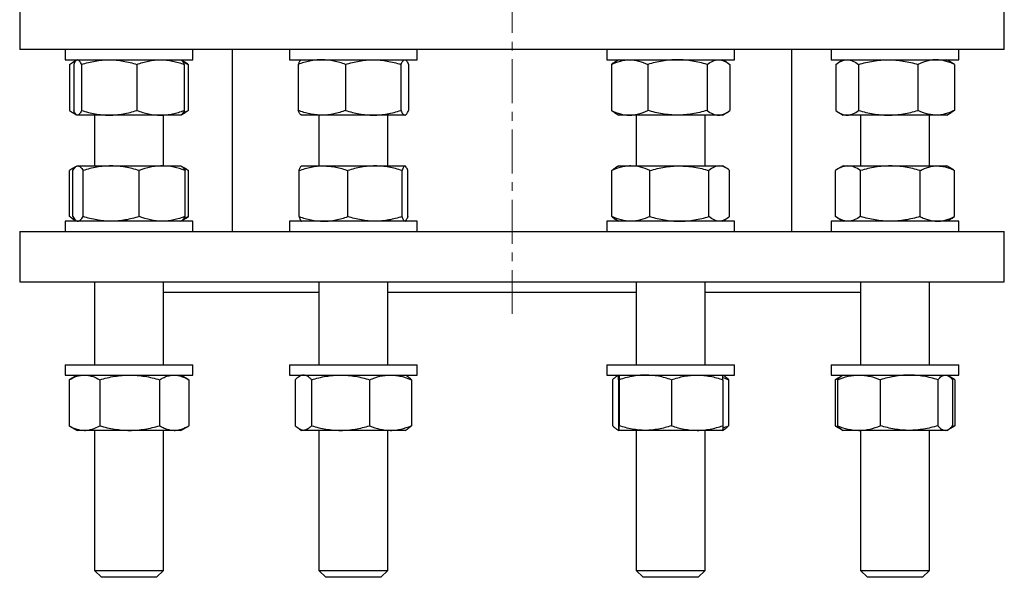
# Model space of a CAD drawing. Header units: millimetres. Extents: x 41 to 772, y 30 to 763.
# Tile 1 of 6: x 49 to 334, y 30 to 192. Entities that reach past the tile are written whole.
import ezdxf

# ---------------------------------------------------------------- set-up
doc = ezdxf.new("R2010")
doc.units = ezdxf.units.MM
doc.linetypes.add('CENTERX2', pattern=[20.32, 12.7, -2.54, 2.54, -2.54])
doc.layers.add('FORMAT', color=7, linetype='Continuous')

msp = doc.modelspace()

# ---------------------------------------------------------------- linework, layer by layer
at = {"color": 7, "linetype": 'Continuous', "lineweight": 25}
for p, q in [((49.07, 194.93), (49.07, 182.93)), ((334.07, 182.93), (334.07, 194.93)), ((334.07, 182.93), (49.07, 182.93)), ((62.2, 182.93), (62.2, 179.93)), ((99.2, 179.93), (99.2, 182.93)), ((110.57, 182.93), (110.57, 130.23)), ((127.14, 182.93), (127.14, 179.93)), ((164.14, 179.93), (164.14, 182.93)), ((218.99, 182.93), (218.99, 179.93)), ((255.99, 179.93), (255.99, 182.93)), ((272.57, 130.23), (272.57, 182.93)), ((283.93, 182.93), (283.93, 179.93)), ((320.93, 179.93), (320.93, 182.93)), ((62.2, 179.93), (87.8, 179.93)), ((65.54, 179.84), (64.46, 179.21)), ((65.7, 179.93), (65.57, 179.85)), ((87.8, 179.93), (99.2, 179.93)), ((95.83, 179.85), (95.7, 179.93)), ((96.95, 179.21), (95.83, 179.85)), ((127.14, 179.93), (162.74, 179.93)), ((130.64, 179.93), (130.52, 179.85)), ((160.77, 179.85), (160.64, 179.93)), ((162.74, 179.93), (164.14, 179.93)), ((218.99, 179.93), (255.99, 179.93)), ((222.49, 179.93), (221.26, 179.22)), ((253.72, 179.22), (252.49, 179.93)), ((283.93, 179.93), (320.93, 179.93)), ((287.43, 179.93), (286.19, 179.21)), ((318.68, 179.21), (317.43, 179.93)), ((63.53, 178.59), (63.53, 165.27)), ((64.69, 178.59), (64.69, 165.27)), ((66.97, 178.59), (66.97, 165.27)), ((82.98, 178.59), (82.98, 165.27)), ((96.71, 178.59), (96.71, 165.27)), ((97.88, 178.59), (97.88, 165.27)), ((129.65, 178.59), (129.65, 165.27)), ((143.4, 178.59), (143.4, 165.27)), ((159.4, 178.59), (159.4, 165.27)), ((161.64, 178.59), (161.64, 165.27)), ((220.32, 178.59), (220.32, 165.27)), ((230.88, 178.59), (230.88, 165.27)), ((248.05, 178.59), (248.05, 165.27)), ((254.66, 178.59), (254.66, 165.27)), ((285.26, 178.59), (285.26, 165.27)), ((291.9, 178.59), (291.9, 165.27)), ((309.08, 178.59), (309.08, 165.27)), ((319.61, 178.59), (319.61, 165.27)), ((64.46, 164.65), (65.54, 164.02)), ((65.57, 164), (65.7, 163.93)), ((65.83, 163.93), (65.7, 163.93)), ((74.97, 163.93), (65.83, 163.93)), ((70.7, 163.93), (70.7, 149.23)), ((89.84, 163.93), (74.97, 163.93)), ((95.7, 163.93), (89.84, 163.93)), ((90.7, 149.23), (90.7, 163.93)), ((95.7, 163.93), (95.83, 164)), ((95.83, 164), (96.95, 164.65)), ((130.52, 164), (130.64, 163.93)), ((136.53, 163.93), (130.64, 163.93)), ((135.64, 163.93), (135.64, 149.23)), ((151.4, 163.93), (136.53, 163.93)), ((160.52, 163.93), (151.4, 163.93)), ((155.64, 149.23), (155.64, 163.93)), ((160.64, 163.93), (160.52, 163.93)), ((160.64, 163.93), (160.77, 164)), ((221.26, 164.64), (222.49, 163.93)), ((225.6, 163.93), (222.49, 163.93)), ((239.46, 163.93), (225.6, 163.93)), ((227.49, 163.93), (227.49, 149.23)), ((251.35, 163.93), (239.46, 163.93)), ((247.49, 149.23), (247.49, 163.93)), ((252.49, 163.93), (251.35, 163.93)), ((252.49, 163.93), (253.72, 164.64)), ((286.19, 164.65), (287.43, 163.93)), ((288.58, 163.93), (287.43, 163.93)), ((300.49, 163.93), (288.58, 163.93)), ((292.43, 163.93), (292.43, 149.23)), ((314.34, 163.93), (300.49, 163.93)), ((312.43, 149.23), (312.43, 163.93)), ((317.43, 163.93), (314.34, 163.93)), ((317.43, 163.93), (318.68, 164.65)), ((65.42, 149.07), (64.17, 148.35)), ((65.7, 149.23), (65.48, 149.1)), ((65.7, 149.23), (65.92, 149.23)), ((65.92, 149.23), (75.52, 149.23)), ((75.52, 149.23), (90.3, 149.23)), ((90.3, 149.23), (95.7, 149.23)), ((95.93, 149.1), (95.7, 149.23)), ((97.23, 148.35), (95.93, 149.1)), ((130.64, 149.23), (130.58, 149.19)), ((130.64, 149.23), (137, 149.23)), ((137, 149.23), (151.94, 149.23)), ((151.94, 149.23), (160.58, 149.23)), ((160.58, 149.23), (160.64, 149.23)), ((160.71, 149.19), (160.64, 149.23)), ((222.49, 149.23), (221.5, 148.66)), ((222.49, 149.23), (225.97, 149.23)), ((225.97, 149.23), (240.04, 149.23)), ((240.04, 149.23), (251.57, 149.23)), ((251.57, 149.23), (252.49, 149.23)), ((253.47, 148.66), (252.49, 149.23)), ((287.43, 149.23), (285.91, 148.35)), ((287.43, 149.23), (288.82, 149.23)), ((288.82, 149.23), (301.07, 149.23)), ((301.07, 149.23), (314.69, 149.23)), ((314.69, 149.23), (317.43, 149.23)), ((318.96, 148.35), (317.43, 149.23)), ((63.45, 134.57), (63.45, 147.89)), ((64.45, 134.57), (64.45, 147.89)), ((67.4, 134.57), (67.4, 147.89)), ((83.65, 134.57), (83.65, 147.89)), ((96.96, 134.57), (96.96, 147.89)), ((97.95, 134.57), (97.95, 147.89)), ((129.92, 134.57), (129.92, 147.89)), ((144.08, 134.57), (144.08, 147.89)), ((159.8, 134.57), (159.8, 147.89)), ((161.37, 134.57), (161.37, 147.89)), ((220.42, 134.57), (220.42, 147.89)), ((231.51, 134.57), (231.51, 147.89)), ((248.58, 134.57), (248.58, 147.89)), ((254.56, 134.57), (254.56, 147.89)), ((285.18, 134.57), (285.18, 147.89)), ((292.45, 134.57), (292.45, 147.89)), ((309.7, 134.57), (309.7, 147.89)), ((319.68, 134.57), (319.68, 147.89)), ((64.17, 134.11), (65.42, 133.39)), ((95.93, 133.36), (97.23, 134.11)), ((285.91, 134.11), (287.43, 133.23)), ((317.43, 133.23), (318.96, 134.11)), ((62.2, 133.23), (62.2, 130.23)), ((99.2, 133.23), (62.2, 133.23)), ((65.48, 133.36), (65.7, 133.23)), ((95.7, 133.23), (95.93, 133.36)), ((99.2, 130.23), (99.2, 133.23)), ((127.14, 133.23), (127.14, 130.23)), ((164.14, 133.23), (127.14, 133.23)), ((130.58, 133.27), (130.64, 133.23)), ((160.64, 133.23), (160.71, 133.27)), ((164.14, 130.23), (164.14, 133.23)), ((218.99, 133.23), (218.99, 130.23)), ((255.99, 133.23), (218.99, 133.23)), ((221.5, 133.8), (222.49, 133.23)), ((252.49, 133.23), (253.47, 133.8)), ((255.99, 130.23), (255.99, 133.23)), ((283.93, 133.23), (283.93, 130.23)), ((320.93, 133.23), (283.93, 133.23)), ((320.93, 130.23), (320.93, 133.23)), ((49.07, 130.23), (49.07, 115.73)), ((49.07, 130.23), (334.07, 130.23)), ((334.07, 115.73), (334.07, 130.23)), ((49.07, 115.73), (334.07, 115.73)), ((70.7, 115.73), (70.7, 91.73)), ((90.7, 91.73), (90.7, 115.73)), ((135.64, 115.73), (135.64, 91.73)), ((155.64, 91.73), (155.64, 115.73)), ((227.49, 115.73), (227.49, 91.73)), ((247.49, 91.73), (247.49, 115.73)), ((292.43, 115.73), (292.43, 91.73)), ((312.43, 91.73), (312.43, 115.73)), ((90.7, 112.73), (135.64, 112.73)), ((155.64, 112.73), (227.49, 112.73)), ((247.49, 112.73), (292.43, 112.73)), ((62.2, 91.73), (62.2, 88.73)), ((62.2, 91.73), (74.34, 91.73)), ((74.34, 91.73), (99.2, 91.73)), ((99.2, 88.73), (99.2, 91.73)), ((127.14, 91.73), (127.14, 88.73)), ((127.14, 91.73), (153.43, 91.73)), ((153.43, 91.73), (164.14, 91.73)), ((164.14, 88.73), (164.14, 91.73)), ((218.99, 91.73), (218.99, 88.73)), ((218.99, 91.73), (254.86, 91.73)), ((254.86, 91.73), (255.99, 91.73)), ((255.99, 88.73), (255.99, 91.73)), ((283.93, 91.73), (283.93, 88.73)), ((283.93, 91.73), (320.93, 91.73)), ((320.93, 88.73), (320.93, 91.73)), ((62.2, 88.73), (74.34, 88.73)), ((65.7, 88.73), (63.52, 87.47)), ((74.34, 88.73), (99.2, 88.73)), ((97.89, 87.47), (95.7, 88.73)), ((127.14, 88.73), (153.43, 88.73)), ((130.64, 88.73), (130.05, 88.39)), ((153.43, 88.73), (164.14, 88.73)), ((161.24, 88.39), (160.64, 88.73)), ((218.99, 88.73), (254.86, 88.73)), ((222.49, 88.73), (221.9, 88.39)), ((253.08, 88.39), (252.49, 88.73)), ((254.86, 88.73), (255.99, 88.73)), ((283.93, 88.73), (320.93, 88.73)), ((286.96, 88.46), (285.25, 87.47)), ((287.43, 88.73), (286.96, 88.46)), ((317.91, 88.46), (317.43, 88.73)), ((319.62, 87.47), (318.01, 88.4)), ((63.38, 87.39), (63.52, 87.47)), ((63.38, 87.39), (63.38, 74.07)), ((72.25, 87.39), (72.25, 74.07)), ((89.57, 87.39), (89.57, 74.07)), ((98.02, 87.39), (98.02, 74.07)), ((128.85, 87.39), (128.85, 74.07)), ((133.57, 87.39), (133.57, 74.07)), ((150.36, 87.39), (150.36, 74.07)), ((162.44, 87.39), (162.44, 74.07)), ((220.7, 87.39), (220.7, 74.07)), ((222.37, 87.39), (222.37, 74.07)), ((222.61, 87.39), (222.61, 74.07)), ((237.73, 87.39), (237.73, 74.07)), ((252.61, 87.39), (252.61, 74.07)), ((254.28, 87.39), (254.28, 74.07)), ((285.25, 87.46), (285.11, 87.39)), ((285.11, 87.39), (285.11, 74.07)), ((285.77, 87.39), (285.77, 74.07)), ((298.18, 87.39), (298.18, 74.07)), ((314.85, 87.39), (314.85, 74.07)), ((319.1, 87.39), (319.1, 74.07)), ((319.75, 87.39), (319.75, 74.07)), ((63.38, 74.07), (63.52, 73.99)), ((63.52, 73.99), (65.7, 72.73)), ((67.82, 72.73), (65.7, 72.73)), ((80.91, 72.73), (67.82, 72.73)), ((70.7, 72.73), (70.7, 32.23)), ((93.79, 72.73), (80.91, 72.73)), ((90.7, 32.23), (90.7, 72.73)), ((95.7, 72.73), (93.79, 72.73)), ((95.7, 72.73), (97.89, 73.99)), ((130.05, 73.07), (130.64, 72.73)), ((131.21, 72.73), (130.64, 72.73)), ((141.96, 72.73), (131.21, 72.73)), ((135.64, 72.73), (135.64, 32.23)), ((156.4, 72.73), (141.96, 72.73)), ((155.64, 32.23), (155.64, 72.73)), ((160.64, 72.73), (156.4, 72.73)), ((160.64, 72.73), (161.24, 73.07)), ((221.9, 73.07), (222.49, 72.73)), ((230.17, 72.73), (222.49, 72.73)), ((227.49, 72.73), (227.49, 32.23)), ((245.17, 72.73), (230.17, 72.73)), ((252.49, 72.73), (245.17, 72.73)), ((247.49, 32.23), (247.49, 72.73)), ((252.49, 72.73), (253.08, 73.07)), ((285.25, 74), (285.11, 74.07)), ((285.25, 73.99), (286.96, 73.01)), ((286.96, 73.01), (287.43, 72.73)), ((291.97, 72.73), (287.43, 72.73)), ((306.52, 72.73), (291.97, 72.73)), ((292.43, 72.73), (292.43, 32.23)), ((316.97, 72.73), (306.52, 72.73)), ((312.43, 32.23), (312.43, 72.73)), ((317.43, 72.73), (316.97, 72.73)), ((317.43, 72.73), (317.91, 73.01)), ((318.01, 73.07), (319.62, 73.99)), ((70.7, 32.23), (72.7, 30.23)), ((70.7, 32.23), (90.7, 32.23)), ((88.7, 30.23), (90.7, 32.23)), ((135.64, 32.23), (137.64, 30.23)), ((135.64, 32.23), (155.64, 32.23)), ((153.64, 30.23), (155.64, 32.23)), ((227.49, 32.23), (229.49, 30.23)), ((227.49, 32.23), (247.49, 32.23)), ((245.49, 30.23), (247.49, 32.23)), ((292.43, 32.23), (294.43, 30.23)), ((292.43, 32.23), (312.43, 32.23)), ((310.43, 30.23), (312.43, 32.23)), ((88.7, 30.23), (72.7, 30.23)), ((153.64, 30.23), (137.64, 30.23)), ((245.49, 30.23), (229.49, 30.23)), ((294.43, 30.23), (294.43, 30.23)), ((310.43, 30.23), (294.43, 30.23))]:
    msp.add_line(p, q, dxfattribs=at)
for points, knots in [([(63.53, 178.59), (63.71, 178.72), (64.06, 178.98), (64.61, 179.3), (65.02, 179.51), (65.25, 179.59), (65.3, 179.61)], [0, 0, 0, 0, 0.307093, 0.614273, 0.921293, 1, 1, 1, 1]), ([(65.83, 179.93), (65.74, 179.93), (65.64, 179.9), (65.44, 179.77), (65.35, 179.68), (65.06, 179.33), (64.88, 178.99), (64.69, 178.59)], [0, 0, 0, 0, 0.25, 0.25, 0.5, 0.5, 1, 1, 1, 1]), ([(66.97, 178.59), (66.88, 178.79), (66.78, 178.98), (66.6, 179.31), (66.5, 179.45), (66.22, 179.8), (66.02, 179.93), (65.83, 179.93)], [0, 0, 0, 0, 0.25, 0.25, 0.5, 0.5, 1, 1, 1, 1]), ([(66.97, 178.59), (68.28, 179), (69.6, 179.33), (72.26, 179.8), (73.61, 179.93), (74.97, 179.93)], [0, 0, 0, 0, 0.5, 0.5, 1, 1, 1, 1]), ([(74.97, 179.93), (75.65, 179.93), (76.34, 179.9), (77.69, 179.77), (78.36, 179.68), (80.36, 179.33), (81.67, 179), (82.98, 178.59)], [0, 0, 0, 0, 0.25, 0.25, 0.5, 0.5, 1, 1, 1, 1]), ([(82.98, 178.59), (84.1, 179), (85.23, 179.33), (87.52, 179.8), (88.67, 179.93), (89.84, 179.93)], [0, 0, 0, 0, 0.5, 0.5, 1, 1, 1, 1]), ([(89.84, 179.93), (90.43, 179.93), (91.01, 179.9), (92.17, 179.77), (92.75, 179.68), (94.46, 179.33), (95.59, 179), (96.71, 178.59)], [0, 0, 0, 0, 0.25, 0.25, 0.5, 0.5, 1, 1, 1, 1]), ([(96.71, 178.59), (96.66, 178.69), (96.57, 178.89), (96.4, 179.2), (96.21, 179.49), (96.03, 179.71), (95.9, 179.82), (95.84, 179.84), (95.83, 179.85)], [0, 0, 0, 0, 0.16619, 0.332507, 0.571142, 0.809753, 0.970787, 1, 1, 1, 1]), ([(136.53, 179.93), (135.94, 179.93), (135.36, 179.9), (134.19, 179.77), (133.61, 179.68), (131.89, 179.33), (130.76, 178.99), (129.65, 178.59)], [0, 0, 0, 0, 0.25, 0.25, 0.5, 0.5, 1, 1, 1, 1]), ([(130.52, 179.85), (130.52, 179.85), (130.46, 179.83), (130.34, 179.72), (130.17, 179.53), (129.99, 179.27), (129.82, 178.96), (129.71, 178.71), (129.65, 178.59)], [0, 0, 0, 0, 0.000676, 0.198452, 0.396127, 0.597374, 0.798713, 1, 1, 1, 1]), ([(143.4, 178.59), (142.84, 178.79), (142.28, 178.98), (141.14, 179.31), (140.56, 179.45), (138.84, 179.8), (137.69, 179.93), (136.53, 179.93)], [0, 0, 0, 0, 0.25, 0.25, 0.5, 0.5, 1, 1, 1, 1]), ([(143.4, 178.59), (144.71, 179), (146.03, 179.33), (148.69, 179.8), (150.04, 179.93), (151.4, 179.93)], [0, 0, 0, 0, 0.5, 0.5, 1, 1, 1, 1]), ([(151.4, 179.93), (152.08, 179.93), (152.76, 179.9), (154.11, 179.77), (154.78, 179.68), (156.78, 179.33), (158.09, 179), (159.4, 178.59)], [0, 0, 0, 0, 0.25, 0.25, 0.5, 0.5, 1, 1, 1, 1]), ([(159.4, 178.59), (159.58, 179), (159.76, 179.33), (160.14, 179.8), (160.33, 179.93), (160.52, 179.93)], [0, 0, 0, 0, 0.5, 0.5, 1, 1, 1, 1]), ([(160.52, 179.93), (160.61, 179.93), (160.71, 179.9), (160.9, 179.77), (160.99, 179.68), (161.27, 179.33), (161.46, 179), (161.64, 178.59)], [0, 0, 0, 0, 0.25, 0.25, 0.5, 0.5, 1, 1, 1, 1]), ([(220.32, 178.59), (221.18, 179), (222.05, 179.33), (223.81, 179.8), (224.7, 179.93), (225.6, 179.93)], [0, 0, 0, 0, 0.5, 0.5, 1, 1, 1, 1]), ([(225.6, 179.93), (226.05, 179.93), (226.5, 179.9), (227.39, 179.77), (227.83, 179.68), (229.15, 179.33), (230.01, 179), (230.88, 178.59)], [0, 0, 0, 0, 0.25, 0.25, 0.5, 0.5, 1, 1, 1, 1]), ([(239.46, 179.93), (238.74, 179.93), (238.01, 179.9), (236.55, 179.77), (235.82, 179.68), (233.67, 179.33), (232.26, 178.99), (230.88, 178.59)], [0, 0, 0, 0, 0.25, 0.25, 0.5, 0.5, 1, 1, 1, 1]), ([(248.05, 178.59), (247.35, 178.79), (246.64, 178.98), (245.22, 179.31), (244.5, 179.45), (242.35, 179.8), (240.91, 179.93), (239.46, 179.93)], [0, 0, 0, 0, 0.25, 0.25, 0.5, 0.5, 1, 1, 1, 1]), ([(248.05, 178.59), (248.59, 179), (249.13, 179.33), (250.23, 179.8), (250.79, 179.93), (251.35, 179.93)], [0, 0, 0, 0, 0.5, 0.5, 1, 1, 1, 1]), ([(251.35, 179.93), (251.63, 179.93), (251.92, 179.9), (252.47, 179.77), (252.75, 179.68), (253.58, 179.33), (254.12, 179), (254.66, 178.59)], [0, 0, 0, 0, 0.25, 0.25, 0.5, 0.5, 1, 1, 1, 1]), ([(285.26, 178.59), (285.8, 179), (286.35, 179.33), (287.45, 179.8), (288.01, 179.93), (288.58, 179.93)], [0, 0, 0, 0, 0.5, 0.5, 1, 1, 1, 1]), ([(288.58, 179.93), (288.86, 179.93), (289.14, 179.9), (289.71, 179.77), (289.98, 179.68), (290.81, 179.33), (291.36, 179), (291.9, 178.59)], [0, 0, 0, 0, 0.25, 0.25, 0.5, 0.5, 1, 1, 1, 1]), ([(291.9, 178.59), (293.31, 179), (294.72, 179.33), (297.58, 179.8), (299.03, 179.93), (300.49, 179.93)], [0, 0, 0, 0, 0.5, 0.5, 1, 1, 1, 1]), ([(300.49, 179.93), (301.22, 179.93), (301.95, 179.9), (303.4, 179.77), (304.12, 179.68), (306.26, 179.33), (307.68, 179), (309.08, 178.59)], [0, 0, 0, 0, 0.25, 0.25, 0.5, 0.5, 1, 1, 1, 1]), ([(314.34, 179.93), (313.9, 179.93), (313.45, 179.9), (312.55, 179.77), (312.11, 179.68), (310.79, 179.33), (309.93, 178.99), (309.08, 178.59)], [0, 0, 0, 0, 0.25, 0.25, 0.5, 0.5, 1, 1, 1, 1]), ([(319.61, 178.59), (319.18, 178.79), (318.75, 178.98), (317.87, 179.31), (317.43, 179.45), (316.12, 179.8), (315.23, 179.93), (314.34, 179.93)], [0, 0, 0, 0, 0.25, 0.25, 0.5, 0.5, 1, 1, 1, 1]), ([(96.39, 179.2), (96.57, 179.14), (97.07, 178.96), (97.56, 178.73), (97.88, 178.59)], [0, 0, 0, 0, 0.358347, 1, 1, 1, 1]), ([(97.88, 178.59), (97.7, 178.72), (97.39, 178.95), (97.08, 179.13), (96.94, 179.2)], [0, 0, 0, 0, 0.579015, 1, 1, 1, 1]), ([(221.26, 179.21), (221.11, 179.13), (220.8, 178.94), (220.49, 178.71), (220.32, 178.59)], [0, 0, 0, 0, 0.459364, 1, 1, 1, 1]), ([(319.61, 178.59), (319.43, 178.72), (319.12, 178.95), (318.81, 179.13), (318.67, 179.2)], [0, 0, 0, 0, 0.579015, 1, 1, 1, 1]), ([(63.53, 165.27), (63.71, 165.14), (64.06, 164.88), (64.61, 164.56), (65.02, 164.34), (65.25, 164.26), (65.3, 164.24)], [0, 0, 0, 0, 0.307093, 0.614273, 0.921293, 1, 1, 1, 1]), ([(65.83, 163.93), (65.74, 163.93), (65.64, 163.96), (65.44, 164.08), (65.35, 164.17), (65.06, 164.53), (64.88, 164.86), (64.69, 165.27)], [0, 0, 0, 0, 0.25, 0.25, 0.5, 0.5, 1, 1, 1, 1]), ([(66.97, 165.27), (66.88, 165.06), (66.78, 164.88), (66.6, 164.55), (66.5, 164.4), (66.22, 164.05), (66.02, 163.93), (65.83, 163.93)], [0, 0, 0, 0, 0.25, 0.25, 0.5, 0.5, 1, 1, 1, 1]), ([(66.97, 165.27), (68.28, 164.86), (69.6, 164.52), (72.26, 164.05), (73.61, 163.93), (74.97, 163.93)], [0, 0, 0, 0, 0.5, 0.5, 1, 1, 1, 1]), ([(74.97, 163.93), (75.65, 163.93), (76.34, 163.96), (77.69, 164.08), (78.36, 164.17), (80.36, 164.52), (81.67, 164.86), (82.98, 165.27)], [0, 0, 0, 0, 0.25, 0.25, 0.5, 0.5, 1, 1, 1, 1]), ([(82.98, 165.27), (84.1, 164.86), (85.23, 164.52), (87.52, 164.05), (88.67, 163.93), (89.84, 163.93)], [0, 0, 0, 0, 0.5, 0.5, 1, 1, 1, 1]), ([(89.84, 163.93), (90.43, 163.93), (91.01, 163.96), (92.17, 164.08), (92.75, 164.17), (94.46, 164.52), (95.59, 164.86), (96.71, 165.27)], [0, 0, 0, 0, 0.25, 0.25, 0.5, 0.5, 1, 1, 1, 1]), ([(96.71, 165.27), (96.66, 165.16), (96.57, 164.96), (96.4, 164.65), (96.21, 164.36), (96.03, 164.15), (95.9, 164.04), (95.84, 164.01), (95.83, 164.01)], [0, 0, 0, 0, 0.16619, 0.332507, 0.571142, 0.809753, 0.970787, 1, 1, 1, 1]), ([(96.39, 164.65), (96.57, 164.71), (97.07, 164.89), (97.56, 165.12), (97.88, 165.27)], [0, 0, 0, 0, 0.358347, 1, 1, 1, 1]), ([(97.88, 165.27), (97.7, 165.14), (97.39, 164.91), (97.08, 164.73), (96.94, 164.65)], [0, 0, 0, 0, 0.579015, 1, 1, 1, 1]), ([(136.53, 163.93), (135.94, 163.93), (135.36, 163.96), (134.19, 164.08), (133.61, 164.17), (131.89, 164.53), (130.76, 164.86), (129.65, 165.27)], [0, 0, 0, 0, 0.25, 0.25, 0.5, 0.5, 1, 1, 1, 1]), ([(130.52, 164), (130.52, 164), (130.46, 164.02), (130.34, 164.13), (130.17, 164.32), (129.99, 164.58), (129.82, 164.9), (129.71, 165.14), (129.65, 165.27)], [0, 0, 0, 0, 0.0006755, 0.1984518, 0.3961273, 0.5973743, 0.7987126, 1, 1, 1, 1]), ([(143.4, 165.27), (142.84, 165.06), (142.28, 164.88), (141.14, 164.55), (140.56, 164.4), (138.84, 164.05), (137.69, 163.93), (136.53, 163.93)], [0, 0, 0, 0, 0.25, 0.25, 0.5, 0.5, 1, 1, 1, 1]), ([(143.4, 165.27), (144.71, 164.86), (146.03, 164.52), (148.69, 164.05), (150.04, 163.93), (151.4, 163.93)], [0, 0, 0, 0, 0.5, 0.5, 1, 1, 1, 1]), ([(151.4, 163.93), (152.08, 163.93), (152.76, 163.96), (154.11, 164.08), (154.78, 164.17), (156.78, 164.52), (158.09, 164.86), (159.4, 165.27)], [0, 0, 0, 0, 0.25, 0.25, 0.5, 0.5, 1, 1, 1, 1]), ([(159.4, 165.27), (159.58, 164.86), (159.76, 164.52), (160.14, 164.05), (160.33, 163.93), (160.52, 163.93)], [0, 0, 0, 0, 0.5, 0.5, 1, 1, 1, 1]), ([(160.52, 163.93), (160.61, 163.93), (160.71, 163.96), (160.9, 164.08), (160.99, 164.17), (161.27, 164.52), (161.46, 164.86), (161.64, 165.27)], [0, 0, 0, 0, 0.25, 0.25, 0.5, 0.5, 1, 1, 1, 1]), ([(220.32, 165.27), (221.18, 164.86), (222.05, 164.52), (223.81, 164.05), (224.7, 163.93), (225.6, 163.93)], [0, 0, 0, 0, 0.5, 0.5, 1, 1, 1, 1]), ([(221.26, 164.64), (221.11, 164.73), (220.8, 164.91), (220.49, 165.14), (220.32, 165.27)], [0, 0, 0, 0, 0.459364, 1, 1, 1, 1]), ([(225.6, 163.93), (226.05, 163.93), (226.5, 163.96), (227.39, 164.08), (227.83, 164.17), (229.15, 164.52), (230.01, 164.86), (230.88, 165.27)], [0, 0, 0, 0, 0.25, 0.25, 0.5, 0.5, 1, 1, 1, 1]), ([(239.46, 163.93), (238.74, 163.93), (238.01, 163.96), (236.55, 164.08), (235.82, 164.17), (233.67, 164.53), (232.26, 164.86), (230.88, 165.27)], [0, 0, 0, 0, 0.25, 0.25, 0.5, 0.5, 1, 1, 1, 1]), ([(248.05, 165.27), (247.35, 165.06), (246.64, 164.88), (245.22, 164.55), (244.5, 164.4), (242.35, 164.05), (240.91, 163.93), (239.46, 163.93)], [0, 0, 0, 0, 0.25, 0.25, 0.5, 0.5, 1, 1, 1, 1]), ([(248.05, 165.27), (248.59, 164.86), (249.13, 164.52), (250.23, 164.05), (250.79, 163.93), (251.35, 163.93)], [0, 0, 0, 0, 0.5, 0.5, 1, 1, 1, 1]), ([(251.35, 163.93), (251.63, 163.93), (251.92, 163.96), (252.47, 164.08), (252.75, 164.17), (253.58, 164.52), (254.12, 164.86), (254.66, 165.27)], [0, 0, 0, 0, 0.25, 0.25, 0.5, 0.5, 1, 1, 1, 1]), ([(285.26, 165.27), (285.8, 164.86), (286.35, 164.52), (287.45, 164.05), (288.01, 163.93), (288.58, 163.93)], [0, 0, 0, 0, 0.5, 0.5, 1, 1, 1, 1]), ([(288.58, 163.93), (288.86, 163.93), (289.14, 163.96), (289.71, 164.08), (289.98, 164.17), (290.81, 164.52), (291.36, 164.86), (291.9, 165.27)], [0, 0, 0, 0, 0.25, 0.25, 0.5, 0.5, 1, 1, 1, 1]), ([(291.9, 165.27), (293.31, 164.86), (294.72, 164.52), (297.58, 164.05), (299.03, 163.93), (300.49, 163.93)], [0, 0, 0, 0, 0.5, 0.5, 1, 1, 1, 1]), ([(300.49, 163.93), (301.22, 163.93), (301.95, 163.96), (303.4, 164.08), (304.12, 164.17), (306.26, 164.52), (307.68, 164.86), (309.08, 165.27)], [0, 0, 0, 0, 0.25, 0.25, 0.5, 0.5, 1, 1, 1, 1]), ([(314.34, 163.93), (313.9, 163.93), (313.45, 163.96), (312.55, 164.08), (312.11, 164.17), (310.79, 164.53), (309.93, 164.86), (309.08, 165.27)], [0, 0, 0, 0, 0.25, 0.25, 0.5, 0.5, 1, 1, 1, 1]), ([(319.61, 165.27), (319.18, 165.06), (318.75, 164.88), (317.87, 164.55), (317.43, 164.4), (316.12, 164.05), (315.23, 163.93), (314.34, 163.93)], [0, 0, 0, 0, 0.25, 0.25, 0.5, 0.5, 1, 1, 1, 1]), ([(319.61, 165.27), (319.43, 165.14), (319.12, 164.91), (318.81, 164.73), (318.67, 164.65)], [0, 0, 0, 0, 0.579015, 1, 1, 1, 1]), ([(65.13, 148.82), (64.95, 148.74), (64.57, 148.58), (64.01, 148.26), (63.64, 148.01), (63.45, 147.89)], [0, 0, 0, 0, 0.332515, 0.666299, 1, 1, 1, 1]), ([(64.45, 147.89), (64.57, 148.09), (64.69, 148.28), (64.93, 148.61), (65.05, 148.76), (65.42, 149.11), (65.67, 149.23), (65.92, 149.23)], [0, 0, 0, 0, 0.25, 0.25, 0.5, 0.5, 1, 1, 1, 1]), ([(65.92, 149.23), (66.05, 149.23), (66.17, 149.2), (66.42, 149.08), (66.55, 148.98), (66.92, 148.63), (67.16, 148.3), (67.4, 147.89)], [0, 0, 0, 0, 0.25, 0.25, 0.5, 0.5, 1, 1, 1, 1]), ([(75.52, 149.23), (74.83, 149.23), (74.14, 149.2), (72.77, 149.08), (72.09, 148.99), (70.06, 148.64), (68.72, 148.3), (67.4, 147.89)], [0, 0, 0, 0, 0.25, 0.25, 0.5, 0.5, 1, 1, 1, 1]), ([(83.65, 147.89), (82.32, 148.3), (80.98, 148.64), (78.28, 149.1), (76.91, 149.23), (75.52, 149.23)], [0, 0, 0, 0, 0.5, 0.5, 1, 1, 1, 1]), ([(90.3, 149.23), (89.74, 149.23), (89.17, 149.2), (88.05, 149.08), (87.49, 148.99), (85.83, 148.64), (84.74, 148.3), (83.65, 147.89)], [0, 0, 0, 0, 0.25, 0.25, 0.5, 0.5, 1, 1, 1, 1]), ([(96.96, 147.89), (95.87, 148.3), (94.77, 148.64), (92.56, 149.1), (91.44, 149.23), (90.3, 149.23)], [0, 0, 0, 0, 0.5, 0.5, 1, 1, 1, 1]), ([(95.92, 149.1), (96, 149.05), (96.17, 148.94), (96.42, 148.67), (96.69, 148.32), (96.87, 148.04), (96.96, 147.89)], [0, 0, 0, 0, 0.219998, 0.4783, 0.739138, 1, 1, 1, 1]), ([(97.95, 147.89), (97.74, 147.99), (97.32, 148.19), (96.85, 148.4), (96.59, 148.5), (96.54, 148.51)], [0, 0, 0, 0, 0.446298, 0.892936, 1, 1, 1, 1]), ([(97.23, 148.35), (97.28, 148.31), (97.53, 148.18), (97.77, 148.02), (97.95, 147.89)], [0, 0, 0, 0, 0.230329, 1, 1, 1, 1]), ([(129.92, 147.89), (130.5, 148.09), (131.08, 148.28), (132.25, 148.61), (132.84, 148.76), (134.62, 149.11), (135.8, 149.23), (137, 149.23)], [0, 0, 0, 0, 0.25, 0.25, 0.5, 0.5, 1, 1, 1, 1]), ([(129.92, 147.89), (129.96, 148.02), (130.05, 148.28), (130.18, 148.61), (130.31, 148.88), (130.44, 149.07), (130.53, 149.18), (130.58, 149.19), (130.58, 149.19)], [0, 0, 0, 0, 0.195442, 0.390939, 0.586335, 0.78542, 0.984633, 1, 1, 1, 1]), ([(137, 149.23), (137.6, 149.23), (138.2, 149.2), (139.4, 149.08), (140, 148.98), (141.77, 148.63), (142.93, 148.3), (144.08, 147.89)], [0, 0, 0, 0, 0.25, 0.25, 0.5, 0.5, 1, 1, 1, 1]), ([(151.94, 149.23), (151.27, 149.23), (150.6, 149.2), (149.27, 149.08), (148.62, 148.99), (146.65, 148.64), (145.36, 148.3), (144.08, 147.89)], [0, 0, 0, 0, 0.25, 0.25, 0.5, 0.5, 1, 1, 1, 1]), ([(159.8, 147.89), (158.51, 148.3), (157.22, 148.64), (154.6, 149.1), (153.28, 149.23), (151.94, 149.23)], [0, 0, 0, 0, 0.5, 0.5, 1, 1, 1, 1]), ([(160.58, 149.23), (160.52, 149.23), (160.45, 149.2), (160.32, 149.08), (160.25, 148.99), (160.06, 148.64), (159.93, 148.3), (159.8, 147.89)], [0, 0, 0, 0, 0.25, 0.25, 0.5, 0.5, 1, 1, 1, 1]), ([(161.37, 147.89), (161.24, 148.3), (161.11, 148.64), (160.85, 149.1), (160.72, 149.23), (160.58, 149.23)], [0, 0, 0, 0, 0.5, 0.5, 1, 1, 1, 1]), ([(225.97, 149.23), (225.49, 149.23), (225.02, 149.2), (224.09, 149.08), (223.62, 148.99), (222.24, 148.64), (221.33, 148.3), (220.42, 147.89)], [0, 0, 0, 0, 0.25, 0.25, 0.5, 0.5, 1, 1, 1, 1]), ([(220.42, 147.89), (220.58, 148.02), (220.9, 148.28), (221.27, 148.53), (221.47, 148.64), (221.51, 148.66)], [0, 0, 0, 0, 0.448598, 0.897323, 1, 1, 1, 1]), ([(231.51, 147.89), (230.6, 148.3), (229.69, 148.64), (227.84, 149.1), (226.91, 149.23), (225.97, 149.23)], [0, 0, 0, 0, 0.5, 0.5, 1, 1, 1, 1]), ([(231.51, 147.89), (232.2, 148.09), (232.9, 148.28), (234.32, 148.61), (235.03, 148.76), (237.17, 149.11), (238.6, 149.23), (240.04, 149.23)], [0, 0, 0, 0, 0.25, 0.25, 0.5, 0.5, 1, 1, 1, 1]), ([(240.04, 149.23), (240.76, 149.23), (241.49, 149.2), (242.94, 149.08), (243.66, 148.98), (245.8, 148.63), (247.2, 148.3), (248.58, 147.89)], [0, 0, 0, 0, 0.25, 0.25, 0.5, 0.5, 1, 1, 1, 1]), ([(251.57, 149.23), (251.31, 149.23), (251.06, 149.2), (250.55, 149.08), (250.3, 148.99), (249.56, 148.64), (249.06, 148.3), (248.58, 147.89)], [0, 0, 0, 0, 0.25, 0.25, 0.5, 0.5, 1, 1, 1, 1]), ([(254.56, 147.89), (254.07, 148.3), (253.57, 148.64), (252.58, 149.1), (252.08, 149.23), (251.57, 149.23)], [0, 0, 0, 0, 0.5, 0.5, 1, 1, 1, 1]), ([(288.82, 149.23), (288.51, 149.23), (288.2, 149.2), (287.59, 149.08), (287.28, 148.99), (286.37, 148.64), (285.78, 148.3), (285.18, 147.89)], [0, 0, 0, 0, 0.25, 0.25, 0.5, 0.5, 1, 1, 1, 1]), ([(292.45, 147.89), (291.86, 148.3), (291.26, 148.64), (290.05, 149.1), (289.44, 149.23), (288.82, 149.23)], [0, 0, 0, 0, 0.5, 0.5, 1, 1, 1, 1]), ([(301.07, 149.23), (300.34, 149.23), (299.61, 149.2), (298.15, 149.08), (297.43, 148.99), (295.28, 148.64), (293.86, 148.3), (292.45, 147.89)], [0, 0, 0, 0, 0.25, 0.25, 0.5, 0.5, 1, 1, 1, 1]), ([(309.7, 147.89), (308.29, 148.3), (306.87, 148.64), (303.99, 149.1), (302.54, 149.23), (301.07, 149.23)], [0, 0, 0, 0, 0.5, 0.5, 1, 1, 1, 1]), ([(309.7, 147.89), (310.1, 148.09), (310.51, 148.28), (311.34, 148.61), (311.76, 148.76), (313.01, 149.11), (313.85, 149.23), (314.69, 149.23)], [0, 0, 0, 0, 0.25, 0.25, 0.5, 0.5, 1, 1, 1, 1]), ([(314.69, 149.23), (315.11, 149.23), (315.54, 149.2), (316.38, 149.08), (316.81, 148.98), (318.06, 148.63), (318.87, 148.3), (319.68, 147.89)], [0, 0, 0, 0, 0.25, 0.25, 0.5, 0.5, 1, 1, 1, 1]), ([(318.96, 148.35), (319.01, 148.31), (319.26, 148.18), (319.5, 148.02), (319.68, 147.89)], [0, 0, 0, 0, 0.230329, 1, 1, 1, 1]), ([(65.13, 133.64), (64.95, 133.72), (64.57, 133.89), (64.01, 134.2), (63.64, 134.45), (63.45, 134.57)], [0, 0, 0, 0, 0.332515, 0.666299, 1, 1, 1, 1]), ([(64.45, 134.57), (64.57, 134.37), (64.69, 134.18), (64.93, 133.85), (65.05, 133.71), (65.42, 133.36), (65.67, 133.23), (65.92, 133.23)], [0, 0, 0, 0, 0.25, 0.25, 0.5, 0.5, 1, 1, 1, 1]), ([(65.92, 133.23), (66.05, 133.23), (66.17, 133.26), (66.42, 133.39), (66.55, 133.48), (66.92, 133.83), (67.16, 134.17), (67.4, 134.57)], [0, 0, 0, 0, 0.25, 0.25, 0.5, 0.5, 1, 1, 1, 1]), ([(75.52, 133.23), (74.83, 133.23), (74.14, 133.26), (72.77, 133.39), (72.09, 133.48), (70.06, 133.83), (68.72, 134.16), (67.4, 134.57)], [0, 0, 0, 0, 0.25, 0.25, 0.5, 0.5, 1, 1, 1, 1]), ([(83.65, 134.57), (82.32, 134.16), (80.98, 133.82), (78.28, 133.36), (76.91, 133.23), (75.52, 133.23)], [0, 0, 0, 0, 0.5, 0.5, 1, 1, 1, 1]), ([(90.3, 133.23), (89.74, 133.23), (89.17, 133.26), (88.05, 133.39), (87.49, 133.48), (85.83, 133.83), (84.74, 134.16), (83.65, 134.57)], [0, 0, 0, 0, 0.25, 0.25, 0.5, 0.5, 1, 1, 1, 1]), ([(96.96, 134.57), (95.87, 134.16), (94.77, 133.82), (92.56, 133.36), (91.44, 133.23), (90.3, 133.23)], [0, 0, 0, 0, 0.5, 0.5, 1, 1, 1, 1]), ([(95.92, 133.36), (96, 133.41), (96.17, 133.52), (96.42, 133.79), (96.69, 134.14), (96.87, 134.43), (96.96, 134.57)], [0, 0, 0, 0, 0.219998, 0.4783, 0.739138, 1, 1, 1, 1]), ([(97.95, 134.57), (97.74, 134.47), (97.32, 134.27), (96.85, 134.06), (96.59, 133.97), (96.54, 133.95)], [0, 0, 0, 0, 0.446298, 0.892936, 1, 1, 1, 1]), ([(97.23, 134.12), (97.28, 134.15), (97.53, 134.28), (97.77, 134.44), (97.95, 134.57)], [0, 0, 0, 0, 0.2303293, 1, 1, 1, 1]), ([(129.92, 134.57), (130.5, 134.37), (131.08, 134.18), (132.25, 133.85), (132.84, 133.71), (134.62, 133.36), (135.8, 133.23), (137, 133.23)], [0, 0, 0, 0, 0.25, 0.25, 0.5, 0.5, 1, 1, 1, 1]), ([(129.92, 134.57), (129.96, 134.44), (130.05, 134.18), (130.18, 133.86), (130.31, 133.58), (130.44, 133.39), (130.53, 133.29), (130.58, 133.27), (130.58, 133.27)], [0, 0, 0, 0, 0.195442, 0.3909394, 0.5863348, 0.7854205, 0.9846329, 1, 1, 1, 1]), ([(137, 133.23), (137.6, 133.23), (138.2, 133.26), (139.4, 133.39), (140, 133.48), (141.77, 133.83), (142.93, 134.17), (144.08, 134.57)], [0, 0, 0, 0, 0.25, 0.25, 0.5, 0.5, 1, 1, 1, 1]), ([(151.94, 133.23), (151.27, 133.23), (150.6, 133.26), (149.27, 133.39), (148.62, 133.48), (146.65, 133.83), (145.36, 134.16), (144.08, 134.57)], [0, 0, 0, 0, 0.25, 0.25, 0.5, 0.5, 1, 1, 1, 1]), ([(159.8, 134.57), (158.51, 134.16), (157.22, 133.82), (154.6, 133.36), (153.28, 133.23), (151.94, 133.23)], [0, 0, 0, 0, 0.5, 0.5, 1, 1, 1, 1]), ([(160.58, 133.23), (160.52, 133.23), (160.45, 133.26), (160.32, 133.39), (160.25, 133.48), (160.06, 133.83), (159.93, 134.16), (159.8, 134.57)], [0, 0, 0, 0, 0.25, 0.25, 0.5, 0.5, 1, 1, 1, 1]), ([(161.37, 134.57), (161.24, 134.16), (161.11, 133.82), (160.85, 133.36), (160.72, 133.23), (160.58, 133.23)], [0, 0, 0, 0, 0.5, 0.5, 1, 1, 1, 1]), ([(225.97, 133.23), (225.49, 133.23), (225.02, 133.26), (224.09, 133.39), (223.62, 133.48), (222.24, 133.83), (221.33, 134.16), (220.42, 134.57)], [0, 0, 0, 0, 0.25, 0.25, 0.5, 0.5, 1, 1, 1, 1]), ([(220.42, 134.57), (220.58, 134.44), (220.9, 134.18), (221.27, 133.93), (221.47, 133.82), (221.51, 133.8)], [0, 0, 0, 0, 0.448598, 0.897323, 1, 1, 1, 1]), ([(231.51, 134.57), (230.6, 134.16), (229.69, 133.82), (227.84, 133.36), (226.91, 133.23), (225.97, 133.23)], [0, 0, 0, 0, 0.5, 0.5, 1, 1, 1, 1]), ([(231.51, 134.57), (232.2, 134.37), (232.9, 134.18), (234.32, 133.85), (235.03, 133.71), (237.17, 133.36), (238.6, 133.23), (240.04, 133.23)], [0, 0, 0, 0, 0.25, 0.25, 0.5, 0.5, 1, 1, 1, 1]), ([(240.04, 133.23), (240.76, 133.23), (241.49, 133.26), (242.94, 133.39), (243.66, 133.48), (245.8, 133.83), (247.2, 134.17), (248.58, 134.57)], [0, 0, 0, 0, 0.25, 0.25, 0.5, 0.5, 1, 1, 1, 1]), ([(251.57, 133.23), (251.31, 133.23), (251.06, 133.26), (250.55, 133.39), (250.3, 133.48), (249.56, 133.83), (249.06, 134.16), (248.58, 134.57)], [0, 0, 0, 0, 0.25, 0.25, 0.5, 0.5, 1, 1, 1, 1]), ([(254.56, 134.57), (254.07, 134.16), (253.57, 133.82), (252.58, 133.36), (252.08, 133.23), (251.57, 133.23)], [0, 0, 0, 0, 0.5, 0.5, 1, 1, 1, 1]), ([(288.82, 133.23), (288.51, 133.23), (288.2, 133.26), (287.59, 133.39), (287.28, 133.48), (286.37, 133.83), (285.78, 134.16), (285.18, 134.57)], [0, 0, 0, 0, 0.25, 0.25, 0.5, 0.5, 1, 1, 1, 1]), ([(292.45, 134.57), (291.86, 134.16), (291.26, 133.82), (290.05, 133.36), (289.44, 133.23), (288.82, 133.23)], [0, 0, 0, 0, 0.5, 0.5, 1, 1, 1, 1]), ([(301.07, 133.23), (300.34, 133.23), (299.61, 133.26), (298.15, 133.39), (297.43, 133.48), (295.28, 133.83), (293.86, 134.16), (292.45, 134.57)], [0, 0, 0, 0, 0.25, 0.25, 0.5, 0.5, 1, 1, 1, 1]), ([(309.7, 134.57), (308.29, 134.16), (306.87, 133.82), (303.99, 133.36), (302.54, 133.23), (301.07, 133.23)], [0, 0, 0, 0, 0.5, 0.5, 1, 1, 1, 1]), ([(309.7, 134.57), (310.1, 134.37), (310.51, 134.18), (311.34, 133.85), (311.76, 133.71), (313.01, 133.36), (313.85, 133.23), (314.69, 133.23)], [0, 0, 0, 0, 0.25, 0.25, 0.5, 0.5, 1, 1, 1, 1]), ([(314.69, 133.23), (315.11, 133.23), (315.54, 133.26), (316.38, 133.39), (316.81, 133.48), (318.06, 133.83), (318.87, 134.17), (319.68, 134.57)], [0, 0, 0, 0, 0.25, 0.25, 0.5, 0.5, 1, 1, 1, 1]), ([(318.96, 134.12), (319.01, 134.15), (319.26, 134.28), (319.5, 134.44), (319.68, 134.57)], [0, 0, 0, 0, 0.230329, 1, 1, 1, 1]), ([(63.38, 87.39), (64.11, 87.8), (64.84, 88.14), (66.31, 88.6), (67.06, 88.73), (67.82, 88.73)], [0, 0, 0, 0, 0.5, 0.5, 1, 1, 1, 1]), ([(67.82, 88.73), (68.19, 88.73), (68.57, 88.7), (69.32, 88.58), (69.69, 88.49), (70.8, 88.14), (71.53, 87.8), (72.25, 87.39)], [0, 0, 0, 0, 0.25, 0.25, 0.5, 0.5, 1, 1, 1, 1]), ([(72.25, 87.39), (73.67, 87.8), (75.09, 88.14), (77.98, 88.6), (79.43, 88.73), (80.91, 88.73)], [0, 0, 0, 0, 0.5, 0.5, 1, 1, 1, 1]), ([(80.91, 88.73), (81.64, 88.73), (82.38, 88.7), (83.84, 88.58), (84.57, 88.49), (86.73, 88.14), (88.16, 87.8), (89.57, 87.39)], [0, 0, 0, 0, 0.25, 0.25, 0.5, 0.5, 1, 1, 1, 1]), ([(89.57, 87.39), (89.91, 87.59), (90.26, 87.78), (90.96, 88.11), (91.31, 88.26), (92.37, 88.61), (93.08, 88.73), (93.79, 88.73)], [0, 0, 0, 0, 0.25, 0.25, 0.5, 0.5, 1, 1, 1, 1]), ([(93.79, 88.73), (94.15, 88.73), (94.51, 88.7), (95.23, 88.58), (95.59, 88.48), (96.64, 88.13), (97.34, 87.8), (98.02, 87.39)], [0, 0, 0, 0, 0.25, 0.25, 0.5, 0.5, 1, 1, 1, 1]), ([(131.21, 88.73), (131.01, 88.73), (130.81, 88.7), (130.41, 88.58), (130.21, 88.48), (129.62, 88.13), (129.24, 87.8), (128.85, 87.39)], [0, 0, 0, 0, 0.25, 0.25, 0.5, 0.5, 1, 1, 1, 1]), ([(133.57, 87.39), (133.38, 87.59), (133.18, 87.78), (132.79, 88.11), (132.6, 88.26), (132.01, 88.61), (131.61, 88.73), (131.21, 88.73)], [0, 0, 0, 0, 0.25, 0.25, 0.5, 0.5, 1, 1, 1, 1]), ([(133.57, 87.39), (134.94, 87.8), (136.33, 88.14), (139.12, 88.6), (140.53, 88.73), (141.96, 88.73)], [0, 0, 0, 0, 0.5, 0.5, 1, 1, 1, 1]), ([(141.96, 88.73), (142.68, 88.73), (143.39, 88.7), (144.81, 88.58), (145.51, 88.49), (147.61, 88.14), (148.99, 87.8), (150.36, 87.39)], [0, 0, 0, 0, 0.25, 0.25, 0.5, 0.5, 1, 1, 1, 1]), ([(150.36, 87.39), (151.35, 87.8), (152.34, 88.14), (154.35, 88.6), (155.37, 88.73), (156.4, 88.73)], [0, 0, 0, 0, 0.5, 0.5, 1, 1, 1, 1]), ([(156.4, 88.73), (156.91, 88.73), (157.42, 88.7), (158.44, 88.58), (158.95, 88.49), (160.46, 88.14), (161.45, 87.8), (162.44, 87.39)], [0, 0, 0, 0, 0.25, 0.25, 0.5, 0.5, 1, 1, 1, 1]), ([(162.44, 87.39), (162.34, 87.49), (162.14, 87.7), (161.8, 88), (161.5, 88.24), (161.29, 88.35), (161.23, 88.38)], [0, 0, 0, 0, 0.2494948, 0.4991793, 0.8574334, 1, 1, 1, 1]), ([(220.7, 87.39), (220.8, 87.49), (220.99, 87.7), (221.34, 88), (221.73, 88.3), (222.12, 88.51), (222.36, 88.62), (222.46, 88.64), (222.46, 88.64)], [0, 0, 0, 0, 0.170991, 0.342112, 0.587641, 0.833144, 0.99883, 1, 1, 1, 1]), ([(222.37, 87.39), (222.39, 87.8), (222.41, 88.14), (222.45, 88.6), (222.47, 88.73), (222.49, 88.73)], [0, 0, 0, 0, 0.5, 0.5, 1, 1, 1, 1]), ([(222.49, 88.73), (222.5, 88.73), (222.51, 88.7), (222.53, 88.58), (222.54, 88.49), (222.57, 88.14), (222.59, 87.8), (222.61, 87.39)], [0, 0, 0, 0, 0.25, 0.25, 0.5, 0.5, 1, 1, 1, 1]), ([(230.17, 88.73), (229.53, 88.73), (228.89, 88.7), (227.6, 88.58), (226.96, 88.48), (225.07, 88.13), (223.83, 87.8), (222.61, 87.39)], [0, 0, 0, 0, 0.25, 0.25, 0.5, 0.5, 1, 1, 1, 1]), ([(237.73, 87.39), (237.11, 87.59), (236.49, 87.78), (235.24, 88.11), (234.61, 88.26), (232.72, 88.61), (231.45, 88.73), (230.17, 88.73)], [0, 0, 0, 0, 0.25, 0.25, 0.5, 0.5, 1, 1, 1, 1]), ([(237.73, 87.39), (238.95, 87.8), (240.17, 88.14), (242.65, 88.6), (243.9, 88.73), (245.17, 88.73)], [0, 0, 0, 0, 0.5, 0.5, 1, 1, 1, 1]), ([(245.17, 88.73), (245.8, 88.73), (246.43, 88.7), (247.69, 88.58), (248.31, 88.49), (250.17, 88.14), (251.39, 87.8), (252.61, 87.39)], [0, 0, 0, 0, 0.25, 0.25, 0.5, 0.5, 1, 1, 1, 1]), ([(252.61, 87.39), (252.59, 87.8), (252.57, 88.14), (252.53, 88.6), (252.51, 88.73), (252.49, 88.73)], [0, 0, 0, 0, 0.5, 0.5, 1, 1, 1, 1]), ([(253.08, 88.38), (253.19, 88.31), (253.45, 88.16), (253.86, 87.82), (254.14, 87.53), (254.28, 87.39)], [0, 0, 0, 0, 0.28659, 0.643279, 1, 1, 1, 1]), ([(285.77, 87.39), (286.78, 87.8), (287.8, 88.14), (289.87, 88.6), (290.92, 88.73), (291.97, 88.73)], [0, 0, 0, 0, 0.5, 0.5, 1, 1, 1, 1]), ([(286.96, 88.45), (286.89, 88.41), (286.71, 88.31), (286.42, 88.07), (286.09, 87.76), (285.87, 87.51), (285.77, 87.39)], [0, 0, 0, 0, 0.171983, 0.447928, 0.723999, 1, 1, 1, 1]), ([(291.97, 88.73), (292.5, 88.73), (293.03, 88.7), (294.08, 88.58), (294.6, 88.49), (296.15, 88.14), (297.17, 87.8), (298.18, 87.39)], [0, 0, 0, 0, 0.25, 0.25, 0.5, 0.5, 1, 1, 1, 1]), ([(306.52, 88.73), (305.81, 88.73), (305.1, 88.7), (303.69, 88.58), (302.98, 88.48), (300.89, 88.13), (299.53, 87.8), (298.18, 87.39)], [0, 0, 0, 0, 0.25, 0.25, 0.5, 0.5, 1, 1, 1, 1]), ([(314.85, 87.39), (314.17, 87.59), (313.49, 87.78), (312.1, 88.11), (311.41, 88.26), (309.32, 88.61), (307.92, 88.73), (306.52, 88.73)], [0, 0, 0, 0, 0.25, 0.25, 0.5, 0.5, 1, 1, 1, 1]), ([(314.85, 87.39), (315.2, 87.8), (315.55, 88.14), (316.25, 88.6), (316.61, 88.73), (316.97, 88.73)], [0, 0, 0, 0, 0.5, 0.5, 1, 1, 1, 1]), ([(316.97, 88.73), (317.15, 88.73), (317.34, 88.7), (317.69, 88.58), (317.87, 88.49), (318.4, 88.14), (318.75, 87.8), (319.1, 87.39)], [0, 0, 0, 0, 0.25, 0.25, 0.5, 0.5, 1, 1, 1, 1]), ([(252.57, 88.01), (252.83, 87.93), (253.41, 87.74), (253.97, 87.52), (254.28, 87.39)], [0, 0, 0, 0, 0.455589, 1, 1, 1, 1]), ([(285.11, 87.39), (285.35, 87.52), (285.77, 87.75), (286.18, 87.93), (286.36, 88.01)], [0, 0, 0, 0, 0.576892, 1, 1, 1, 1]), ([(319.75, 87.39), (319.57, 87.49), (319.22, 87.69), (318.79, 87.92), (318.53, 88.02), (318.46, 88.05)], [0, 0, 0, 0, 0.412838, 0.82599, 1, 1, 1, 1]), ([(63.38, 74.07), (64.11, 73.66), (64.84, 73.32), (66.31, 72.86), (67.06, 72.73), (67.82, 72.73)], [0, 0, 0, 0, 0.5, 0.5, 1, 1, 1, 1]), ([(67.82, 72.73), (68.19, 72.73), (68.57, 72.76), (69.32, 72.89), (69.69, 72.98), (70.8, 73.33), (71.53, 73.66), (72.25, 74.07)], [0, 0, 0, 0, 0.25, 0.25, 0.5, 0.5, 1, 1, 1, 1]), ([(72.25, 74.07), (73.67, 73.66), (75.09, 73.32), (77.98, 72.86), (79.43, 72.73), (80.91, 72.73)], [0, 0, 0, 0, 0.5, 0.5, 1, 1, 1, 1]), ([(80.91, 72.73), (81.64, 72.73), (82.38, 72.76), (83.84, 72.89), (84.57, 72.98), (86.73, 73.33), (88.16, 73.66), (89.57, 74.07)], [0, 0, 0, 0, 0.25, 0.25, 0.5, 0.5, 1, 1, 1, 1]), ([(89.57, 74.07), (89.91, 73.87), (90.26, 73.68), (90.96, 73.35), (91.31, 73.21), (92.37, 72.86), (93.08, 72.73), (93.79, 72.73)], [0, 0, 0, 0, 0.25, 0.25, 0.5, 0.5, 1, 1, 1, 1]), ([(93.79, 72.73), (94.15, 72.73), (94.51, 72.76), (95.23, 72.89), (95.59, 72.98), (96.64, 73.33), (97.34, 73.67), (98.02, 74.07)], [0, 0, 0, 0, 0.25, 0.25, 0.5, 0.5, 1, 1, 1, 1]), ([(131.21, 72.73), (131.01, 72.73), (130.81, 72.76), (130.41, 72.89), (130.21, 72.98), (129.62, 73.33), (129.24, 73.67), (128.85, 74.07)], [0, 0, 0, 0, 0.25, 0.25, 0.5, 0.5, 1, 1, 1, 1]), ([(133.57, 74.07), (133.38, 73.87), (133.18, 73.68), (132.79, 73.35), (132.6, 73.21), (132.01, 72.86), (131.61, 72.73), (131.21, 72.73)], [0, 0, 0, 0, 0.25, 0.25, 0.5, 0.5, 1, 1, 1, 1]), ([(133.57, 74.07), (134.94, 73.66), (136.33, 73.32), (139.12, 72.86), (140.53, 72.73), (141.96, 72.73)], [0, 0, 0, 0, 0.5, 0.5, 1, 1, 1, 1]), ([(141.96, 72.73), (142.68, 72.73), (143.39, 72.76), (144.81, 72.89), (145.51, 72.98), (147.61, 73.33), (148.99, 73.66), (150.36, 74.07)], [0, 0, 0, 0, 0.25, 0.25, 0.5, 0.5, 1, 1, 1, 1]), ([(150.36, 74.07), (151.35, 73.66), (152.34, 73.32), (154.35, 72.86), (155.37, 72.73), (156.4, 72.73)], [0, 0, 0, 0, 0.5, 0.5, 1, 1, 1, 1]), ([(156.4, 72.73), (156.91, 72.73), (157.42, 72.76), (158.44, 72.89), (158.95, 72.98), (160.46, 73.33), (161.45, 73.66), (162.44, 74.07)], [0, 0, 0, 0, 0.25, 0.25, 0.5, 0.5, 1, 1, 1, 1]), ([(162.44, 74.07), (162.34, 73.97), (162.14, 73.76), (161.8, 73.46), (161.5, 73.22), (161.29, 73.11), (161.23, 73.08)], [0, 0, 0, 0, 0.249495, 0.499179, 0.857433, 1, 1, 1, 1]), ([(220.7, 74.07), (220.8, 73.97), (220.99, 73.76), (221.34, 73.46), (221.73, 73.16), (222.12, 72.95), (222.36, 72.85), (222.46, 72.82), (222.46, 72.82)], [0, 0, 0, 0, 0.170991, 0.342112, 0.587641, 0.833144, 0.99883, 1, 1, 1, 1]), ([(222.37, 74.07), (222.39, 73.66), (222.41, 73.32), (222.45, 72.86), (222.47, 72.73), (222.49, 72.73)], [0, 0, 0, 0, 0.5, 0.5, 1, 1, 1, 1]), ([(222.49, 72.73), (222.5, 72.73), (222.51, 72.76), (222.53, 72.89), (222.54, 72.98), (222.57, 73.33), (222.59, 73.66), (222.61, 74.07)], [0, 0, 0, 0, 0.25, 0.25, 0.5, 0.5, 1, 1, 1, 1]), ([(230.17, 72.73), (229.53, 72.73), (228.89, 72.76), (227.6, 72.89), (226.96, 72.98), (225.07, 73.33), (223.83, 73.67), (222.61, 74.07)], [0, 0, 0, 0, 0.25, 0.25, 0.5, 0.5, 1, 1, 1, 1]), ([(237.73, 74.07), (237.11, 73.87), (236.49, 73.68), (235.24, 73.35), (234.61, 73.21), (232.72, 72.86), (231.45, 72.73), (230.17, 72.73)], [0, 0, 0, 0, 0.25, 0.25, 0.5, 0.5, 1, 1, 1, 1]), ([(237.73, 74.07), (238.95, 73.66), (240.17, 73.32), (242.65, 72.86), (243.9, 72.73), (245.17, 72.73)], [0, 0, 0, 0, 0.5, 0.5, 1, 1, 1, 1]), ([(245.17, 72.73), (245.8, 72.73), (246.43, 72.76), (247.69, 72.89), (248.31, 72.98), (250.17, 73.33), (251.39, 73.66), (252.61, 74.07)], [0, 0, 0, 0, 0.25, 0.25, 0.5, 0.5, 1, 1, 1, 1]), ([(252.61, 74.07), (252.59, 73.66), (252.57, 73.32), (252.53, 72.86), (252.51, 72.73), (252.49, 72.73)], [0, 0, 0, 0, 0.5, 0.5, 1, 1, 1, 1]), ([(252.57, 73.45), (252.83, 73.53), (253.41, 73.72), (253.97, 73.95), (254.28, 74.07)], [0, 0, 0, 0, 0.455589, 1, 1, 1, 1]), ([(253.08, 73.08), (253.19, 73.15), (253.45, 73.3), (253.86, 73.64), (254.14, 73.93), (254.28, 74.07)], [0, 0, 0, 0, 0.28659, 0.643279, 1, 1, 1, 1]), ([(285.11, 74.07), (285.35, 73.94), (285.77, 73.71), (286.18, 73.53), (286.36, 73.45)], [0, 0, 0, 0, 0.5768921, 1, 1, 1, 1]), ([(285.77, 74.07), (286.78, 73.66), (287.8, 73.32), (289.87, 72.86), (290.92, 72.73), (291.97, 72.73)], [0, 0, 0, 0, 0.5, 0.5, 1, 1, 1, 1]), ([(286.96, 73.01), (286.89, 73.05), (286.71, 73.15), (286.42, 73.39), (286.09, 73.7), (285.87, 73.95), (285.77, 74.07)], [0, 0, 0, 0, 0.171983, 0.447928, 0.723999, 1, 1, 1, 1]), ([(291.97, 72.73), (292.5, 72.73), (293.03, 72.76), (294.08, 72.89), (294.6, 72.98), (296.15, 73.33), (297.17, 73.66), (298.18, 74.07)], [0, 0, 0, 0, 0.25, 0.25, 0.5, 0.5, 1, 1, 1, 1]), ([(306.52, 72.73), (305.81, 72.73), (305.1, 72.76), (303.69, 72.89), (302.98, 72.98), (300.89, 73.33), (299.53, 73.67), (298.18, 74.07)], [0, 0, 0, 0, 0.25, 0.25, 0.5, 0.5, 1, 1, 1, 1]), ([(314.85, 74.07), (314.17, 73.87), (313.49, 73.68), (312.1, 73.35), (311.41, 73.21), (309.32, 72.86), (307.92, 72.73), (306.52, 72.73)], [0, 0, 0, 0, 0.25, 0.25, 0.5, 0.5, 1, 1, 1, 1]), ([(314.85, 74.07), (315.2, 73.66), (315.55, 73.32), (316.25, 72.86), (316.61, 72.73), (316.97, 72.73)], [0, 0, 0, 0, 0.5, 0.5, 1, 1, 1, 1]), ([(316.97, 72.73), (317.15, 72.73), (317.34, 72.76), (317.69, 72.89), (317.87, 72.98), (318.4, 73.33), (318.75, 73.66), (319.1, 74.07)], [0, 0, 0, 0, 0.25, 0.25, 0.5, 0.5, 1, 1, 1, 1]), ([(319.75, 74.07), (319.57, 73.97), (319.22, 73.77), (318.79, 73.54), (318.53, 73.44), (318.46, 73.41)], [0, 0, 0, 0, 0.412838, 0.82599, 1, 1, 1, 1])]:
    msp.add_open_spline(points, degree=3, knots=knots, dxfattribs=at)
at = {"layer": 'FORMAT', "linetype": 'CENTERX2', "lineweight": 18}
msp.add_line((191.57, 106.42), (191.57, 297.3), dxfattribs=at)

doc.saveas('drawing.dxf')
